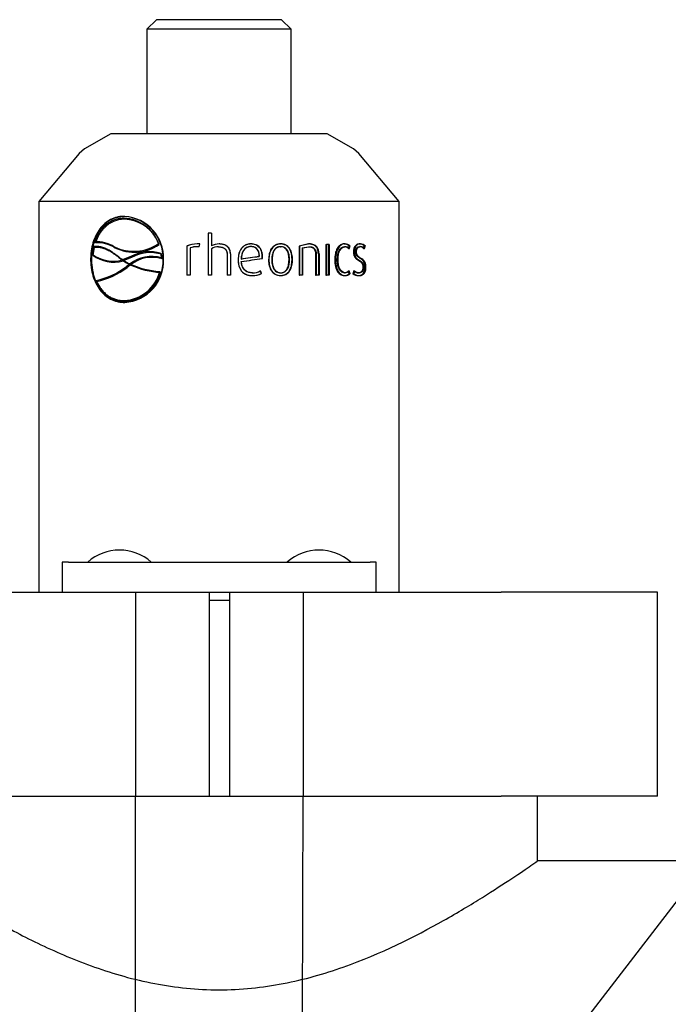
# Paper-space layout 'Sheet1' of a CAD drawing. Header units: millimetres. Extents: x -188 to 296, y -143 to 326.
# Tile 4 of 8: x -66 to 13, y 190 to 311. Entities that reach past the tile are written whole.
import ezdxf
from ezdxf import colors
from ezdxf.entities.mleader import LeaderData, LeaderLine
from ezdxf.lldxf.tags import DXFTag
from ezdxf.math import Vec2, Vec3

# ---------------------------------------------------------------- set-up
doc = ezdxf.new("R2010")
doc.units = ezdxf.units.MM
for name, color, linetype in [('Default', 7, 'Continuous'), ('DV11_Default', 7, 'Continuous'), ('FTP-20TS-30T', 7, 'Continuous'), ('SRD-HD-X3-20T', 7, 'Continuous'), ('TC_2INCH_SEAL_CL', 7, 'Continuous')]:
    doc.layers.add(name, color=color, linetype=linetype)
tags = doc.linetypes.add('HIDDEN2', pattern=[4.7625, 3.175, -1.5875]).pattern_tags.tags
tags[6:7] = [DXFTag(74, 4), DXFTag(75, 0), DXFTag(340, '0'), DXFTag(46, 0.0), DXFTag(50, 0.0), DXFTag(44, 0.0), DXFTag(45, 0.0)]
tags[4:5] = [DXFTag(74, 4), DXFTag(75, 0), DXFTag(340, '0'), DXFTag(46, 0.0), DXFTag(50, 0.0), DXFTag(44, 0.0), DXFTag(45, 0.0)]

# ---------------------------------------------------------------- blocks, each defined once
blk = doc.blocks.new('SE19')
at = {"layer": 'DV11_Default', "color": 7, "linetype": 'HIDDEN2'}
for p, q in [((83.134, 115.694), (83.135, 132.378)), ((95.644, 115.694), (95.685, 132.378))]:
    blk.add_line(p, q, dxfattribs=at)
at = {"layer": 'FTP-20TS-30T', "color": 7, "linetype": 'Continuous'}
for p, q in [((113.239, 127.523), (113.239, 132.378)), ((132.616, 127.523), (113.239, 127.523))]:
    blk.add_line(p, q, dxfattribs=at)
blk.add_open_spline([(65.539, 127.523), (65.539, 127.523), (65.702, 127.409), (66.344, 126.967), (66.819, 126.643), (68.053, 125.821), (68.805, 125.331), (70.525, 124.256), (71.507, 123.663), (73.645, 122.458), (74.802, 121.844), (77.309, 120.65), (78.661, 120.072), (81.493, 119.071), (83.002, 118.638), (86.143, 118.035), (87.745, 117.871), (91.022, 117.87), (92.636, 118.036), (95.766, 118.636), (97.284, 119.071), (101.531, 120.572), (104.065, 121.856), (107.269, 123.662), (108.253, 124.256), (109.967, 125.327), (110.707, 125.81), (111.936, 126.627), (112.425, 126.961), (113.071, 127.406), (113.239, 127.523), (113.239, 127.523)], degree=3, knots=[0.5003494, 0.5003494, 0.5003494, 0.5003494, 0.53125, 0.53125, 0.5625, 0.5625, 0.59375, 0.59375, 0.625, 0.625, 0.65625, 0.65625, 0.6875, 0.6875, 0.71875, 0.71875, 0.75, 0.75, 0.78125, 0.78125, 0.8125, 0.8125, 0.875, 0.875, 0.90625, 0.90625, 0.9375, 0.9375, 0.96875, 0.96875, 1, 1, 1, 1], dxfattribs=at)
at = {"layer": 'SRD-HD-X3-20T', "color": 7, "linetype": 'Continuous'}
for p, q in [((84.709, 190.574), (83.989, 189.854)), ((94.069, 190.574), (84.709, 190.574)), ((94.789, 189.854), (94.069, 190.574)), ((94.789, 189.854), (83.989, 189.854)), ((83.989, 189.854), (83.989, 182.024)), ((94.789, 182.024), (94.789, 189.854)), ((81.289, 182.024), (79.327, 180.891)), ((97.489, 182.024), (81.289, 182.024)), ((99.451, 180.891), (97.489, 182.024)), ((79.327, 180.891), (78.91, 180.539)), ((99.868, 180.539), (99.451, 180.891)), ((78.91, 180.539), (75.889, 176.939)), ((102.889, 176.939), (99.868, 180.539)), ((102.889, 176.939), (75.889, 176.939)), ((75.889, 176.939), (75.889, 147.678)), ((102.889, 147.678), (102.889, 176.939)), ((84.65, 174.23), (84.604, 174.305)), ((88.818, 174.586), (88.567, 174.586)), ((88.567, 174.586), (88.567, 171.437)), ((88.573, 174.586), (88.573, 171.437)), ((88.818, 174.586), (88.818, 173.617)), ((79.982, 173.568), (79.891, 172.997)), ((80.131, 173.846), (80.084, 173.922)), ((81.594, 173.484), (81.548, 173.557)), ((84.906, 173.718), (84.859, 173.793)), ((86.989, 173.613), (86.973, 173.613)), ((86.973, 173.613), (86.973, 171.437)), ((86.989, 173.613), (86.989, 171.437)), ((87.22, 173.469), (87.22, 171.437)), ((87.725, 173.558), (87.736, 173.558)), ((87.78, 173.557), (87.769, 173.557)), ((87.894, 173.545), (87.948, 173.758)), ((87.904, 173.545), (87.894, 173.545)), ((88.822, 173.617), (88.818, 173.617)), ((89.32, 173.763), (89.319, 173.763)), ((89.396, 173.766), (89.396, 173.766)), ((89.489, 173.546), (89.488, 173.546)), ((91.772, 173.77), (91.788, 173.77)), ((93.994, 173.77), (94.025, 173.77)), ((93.994, 173.562), (94.025, 173.562)), ((96.136, 173.77), (95.425, 173.613)), ((95.425, 173.613), (95.425, 171.437)), ((95.606, 173.469), (96.091, 173.562)), ((95.606, 173.469), (95.606, 171.437)), ((95.606, 173.469), (95.648, 173.469)), ((95.648, 173.469), (96.136, 173.562)), ((95.648, 173.469), (95.648, 171.437)), ((96.091, 173.77), (96.136, 173.77)), ((96.091, 173.562), (96.136, 173.562)), ((97.645, 173.727), (97.445, 173.727)), ((97.445, 173.727), (97.445, 171.436)), ((97.59, 173.727), (97.59, 171.436)), ((97.645, 173.727), (97.645, 171.436)), ((98.765, 173.77), (98.827, 173.77)), ((98.777, 173.558), (98.84, 173.558)), ((99.143, 173.613), (99.209, 173.613)), ((99.926, 173.566), (99.996, 173.566)), ((100.276, 173.613), (100.349, 173.613)), ((79.938, 172.921), (79.891, 172.997)), ((82.791, 172.821), (82.224, 172.596)), ((85.094, 172.988), (85.048, 173.063)), ((85.124, 172.639), (85.078, 172.714)), ((88.818, 173.405), (88.818, 171.437)), ((89.999, 173.001), (89.999, 171.437)), ((90.244, 173.014), (90.244, 171.437)), ((90.244, 173.014), (90.249, 173.014)), ((90.249, 173.014), (90.249, 171.437)), ((92.626, 172.686), (92.648, 172.687)), ((92.631, 172.822), (92.652, 172.822)), ((96.67, 173.001), (96.67, 171.437)), ((96.829, 173.014), (96.829, 171.437)), ((96.829, 173.014), (96.879, 173.014)), ((96.879, 173.014), (96.879, 171.437)), ((99.619, 173.179), (99.687, 173.179)), ((79.84, 172.61), (79.776, 172.61)), ((82.224, 172.596), (82.153, 172.6)), ((82.207, 172.505), (82.162, 172.578)), ((82.238, 172.5), (82.192, 172.574)), ((82.771, 172.194), (82.725, 172.267)), ((91.046, 172.64), (91.057, 172.639)), ((91.058, 172.449), (91.07, 172.448)), ((93.342, 172.584), (93.368, 172.584)), ((94.862, 172.584), (94.899, 172.584)), ((98.248, 172.584), (98.307, 172.584)), ((100.323, 172.023), (100.396, 172.023)), ((85.003, 171.639), (84.956, 171.714)), ((87.22, 171.437), (86.973, 171.437)), ((88.818, 171.437), (88.567, 171.437)), ((90.249, 171.437), (89.999, 171.437)), ((91.876, 171.603), (91.892, 171.603)), ((92.561, 171.552), (92.582, 171.551)), ((93.994, 171.607), (94.025, 171.607)), ((95.648, 171.437), (95.425, 171.437)), ((96.879, 171.437), (96.67, 171.437)), ((97.645, 171.436), (97.445, 171.436)), ((98.777, 171.611), (98.84, 171.611)), ((99.143, 171.552), (99.209, 171.551)), ((99.831, 171.603), (99.901, 171.603)), ((80.389, 170.646), (80.435, 170.571)), ((82.338, 169.447), (82.292, 169.52)), ((90.171, 147.053), (88.641, 147.053))]:
    blk.add_line(p, q, dxfattribs=at)
at = {"layer": 'SRD-HD-X3-20T', "color": 7, "linetype": 'HIDDEN2'}
for p, q in [((82.34, 175.835), (82.292, 175.835)), ((82.292, 175.7), (82.338, 175.626)), ((88.822, 174.586), (88.818, 174.586)), ((88.822, 174.586), (88.822, 173.617)), ((80.029, 173.493), (79.938, 172.921)), ((80.029, 173.493), (79.982, 173.568)), ((87.234, 173.469), (87.22, 173.469)), ((87.234, 173.469), (87.234, 171.437)), ((87.765, 173.77), (87.754, 173.77)), ((87.904, 173.545), (87.957, 173.758)), ((87.957, 173.758), (87.947, 173.758)), ((89.362, 173.553), (89.362, 173.553)), ((91.772, 173.57), (91.788, 173.57)), ((96.091, 173.77), (95.384, 173.613)), ((95.384, 173.613), (95.384, 171.437)), ((95.384, 173.613), (95.425, 173.613)), ((97.391, 173.727), (97.391, 171.436)), ((97.391, 173.727), (97.445, 173.727)), ((99.082, 173.426), (99.147, 173.426)), ((99.915, 173.77), (99.986, 173.77)), ((100.219, 173.426), (100.292, 173.426)), ((81.896, 172.747), (81.851, 172.821)), ((82.837, 172.747), (82.269, 172.522)), ((82.837, 172.747), (82.791, 172.821)), ((88.822, 173.405), (88.818, 173.405)), ((88.822, 173.405), (88.822, 171.437)), ((89.995, 173.001), (89.995, 171.437)), ((89.995, 173.001), (89.999, 173.001)), ((92.396, 172.839), (92.417, 172.84)), ((96.621, 173.001), (96.621, 171.437)), ((96.621, 173.001), (96.67, 173.001)), ((99.453, 173.179), (99.52, 173.179)), ((82.165, 172.58), (82.153, 172.6)), ((82.269, 172.522), (82.199, 172.526)), ((82.269, 172.522), (82.224, 172.596)), ((82.518, 172.01), (82.472, 172.084)), ((82.755, 172.183), (82.709, 172.257)), ((82.792, 172.183), (82.746, 172.257)), ((85.239, 172.61), (85.211, 172.61)), ((90.819, 172.584), (90.829, 172.584)), ((93.103, 172.584), (93.128, 172.584)), ((94.634, 172.584), (94.669, 172.584)), ((98.056, 172.584), (98.114, 172.584)), ((99.857, 172.516), (99.928, 172.516)), ((100.172, 172.027), (100.244, 172.027)), ((87.234, 171.437), (87.22, 171.437)), ((88.822, 171.437), (88.818, 171.437)), ((89.995, 171.437), (89.999, 171.437)), ((91.867, 171.394), (91.884, 171.394)), ((92.479, 171.747), (92.5, 171.747)), ((93.994, 171.394), (94.025, 171.394)), ((95.384, 171.437), (95.425, 171.437)), ((96.621, 171.437), (96.67, 171.437)), ((97.391, 171.436), (97.445, 171.436)), ((98.765, 171.394), (98.827, 171.394)), ((99.082, 171.743), (99.147, 171.743)), ((99.414, 171.552), (99.481, 171.551)), ((99.478, 171.747), (99.545, 171.747)), ((99.834, 171.394), (99.904, 171.394)), ((80.234, 170.958), (80.187, 171.034)), ((82.34, 169.385), (82.292, 169.385))]:
    blk.add_line(p, q, dxfattribs=at)
at = {"layer": 'SRD-HD-X3-20T', "color": 7, "linetype": 'Continuous'}
for centre, radius, start, end in [((82.065, 172.696), 3.147, 358.43417, 85.85893), ((82.145, 172.821), 2.883, 19.71445, 87.08167), ((82.183, 172.736), 2.894, 19.83479, 31.26519), ((80.222, 171.348), 2.577, 59.01495, 93.06028), ((80.29, 171.351), 2.5, 58.54034, 93.64002), ((83.003, 176.491), 3.275, 243.61977, 304.52313), ((83.05, 176.422), 3.28, 243.64527, 304.45873), ((87.734, 171.851), 1.92, 89.39544, 113.36223), ((87.737, 171.916), 1.854, 89.11931, 113.78707), ((87.705, 172.198), 1.36, 89.15792, 110.8884), ((87.729, 172.503), 1.055, 81.02199, 90.23036), ((87.74, 172.517), 1.041, 80.96233, 90.23184), ((89.418, 172.483), 1.283, 90.99743, 117.87955), ((89.373, 172.443), 1.11, 90.58918, 120.00697), ((89.417, 172.502), 1.264, 90.96315, 118.09945), ((98.758, 173.22), 0.55, 45.55792, 89.33179), ((98.82, 173.212), 0.558, 45.90549, 89.25511), ((98.827, 173.103), 0.455, 45.22932, 88.39763), ((99.912, 173.27), 0.5, 43.26109, 89.62066), ((99.981, 173.262), 0.508, 43.68043, 89.48151), ((99.978, 173.147), 0.419, 41.64284, 87.50078), ((81.447, 175.068), 2.59, 233.08923, 286.0213), ((81.492, 174.996), 2.593, 233.18574, 286.02416), ((84.639, 176.316), 4.47, 231.41939, 236.22309), ((84.318, 170.301), 2.531, 72.51831, 129.00288), ((84.359, 170.242), 2.517, 72.29713, 129.13918), ((84.204, 170.29), 2.898, 73.08228, 119.17914), ((81.886, 172.614), 3.193, 1.81035, 8.09829), ((81.934, 172.538), 3.192, 1.81192, 8.10325), ((91.088, 172.801), 1.543, 355.74131, 0.80024), ((91.12, 172.801), 1.533, 355.71278, 0.80558), ((100.217, 173.151), 0.697, 177.62163, 245.48279), ((99.701, 172.077), 0.697, 355.62204, 64.94592), ((79.151, 176.298), 5.365, 281.12737, 308.24158), ((84.823, 176.529), 4.75, 236.3761, 243.78996), ((84.871, 176.46), 4.755, 236.38118, 242.61381), ((82.073, 172.517), 3.139, 274.00147, 1.69769), ((85.91, 167.609), 5.643, 124.55859, 127.53662), ((85.204, 177.497), 5.788, 244.87098, 267.54648), ((82.136, 172.425), 2.908, 273.07574, 345.86378), ((82.171, 172.366), 2.924, 273.27792, 345.60499), ((91.915, 172.79), 1.396, 268.03301, 297.529), ((91.926, 172.835), 1.442, 268.3306, 297.06654), ((91.902, 172.911), 1.309, 269.59179, 297.17562), ((98.761, 171.938), 0.543, 270.39336, 314.71704), ((98.823, 171.945), 0.551, 270.43446, 314.40506), ((98.827, 172.065), 0.454, 271.55646, 314.82283), ((99.847, 172.145), 0.543, 227.18454, 268.33121), ((99.922, 172.09), 0.696, 230.69406, 268.48223), ((99.941, 172.21), 0.609, 229.53292, 266.25074), ((82.384, 171.731), 2.284, 210.90084, 268.85726)]:
    blk.add_arc(centre, radius, start, end, dxfattribs=at)
at = {"layer": 'SRD-HD-X3-20T', "color": 7, "linetype": 'HIDDEN2'}
for centre, radius, start, end in [((82.183, 172.736), 2.894, 31.26519, 86.94044), ((82.106, 172.71), 3.134, 358.17687, 85.73501), ((87.704, 172.282), 1.276, 88.57823, 111.60005), ((89.36, 172.503), 1.05, 89.92247, 120.86927), ((98.77, 173.121), 0.437, 44.27881, 89.07008), ((99.919, 173.175), 0.391, 39.88796, 88.9578), ((84.684, 176.243), 4.471, 231.42664, 236.2283), ((84.243, 170.267), 2.852, 72.62996, 119.54741), ((79.188, 176.234), 5.378, 281.21074, 308.25327), ((82.113, 172.504), 3.128, 274.15023, 1.93015), ((85.948, 167.546), 5.63, 124.55338, 127.53849), ((84.871, 176.46), 4.755, 242.61381, 243.78724), ((85.289, 177.568), 5.936, 245.12075, 267.236), ((91.907, 172.804), 1.202, 268.52901, 298.41152), ((98.77, 172.046), 0.435, 270.86523, 315.79215), ((99.838, 172.044), 0.65, 229.28418, 269.64093), ((82.384, 171.731), 2.284, 199.76209, 210.90084)]:
    blk.add_arc(centre, radius, start, end, dxfattribs=at)
blk.add_ellipse((89.389, 172.739), major_axis=(13.41, 1.918), ratio=0.024772, start_param=-1.450457, end_param=-1.348131, dxfattribs=at)
at = {"layer": 'SRD-HD-X3-20T', "color": 7, "linetype": 'Continuous'}
for centre, major_axis, ratio, start_param, end_param in [((89.389, 172.739), (13.5, 1.931), 0.024772, -1.45045, -1.348138), ((89.389, 172.567), (13.41, 1.961), 0.026671, -1.449877, -1.330851), ((89.389, 172.567), (13.5, 1.974), 0.026671, -1.449868, -1.330859)]:
    blk.add_ellipse(centre, major_axis=major_axis, ratio=ratio, start_param=start_param, end_param=end_param, dxfattribs=at)
for points, knots in [([(82.292, 175.835), (82.173, 175.831), (82.084, 175.826), (82.011, 175.818), (81.983, 175.815), (81.94, 175.809), (81.919, 175.805), (81.854, 175.794), (81.81, 175.784), (81.586, 175.73), (81.428, 175.67), (80.965, 175.429), (80.688, 175.189), (80.238, 174.589), (80.066, 174.234), (79.892, 173.648), (79.85, 173.449), (79.805, 173.134), (79.794, 173.026), (79.786, 172.901), (79.785, 172.889), (79.783, 172.845), (79.782, 172.821), (79.779, 172.742), (79.778, 172.68), (79.776, 172.61)], [0, 0, 0, 0, 0.0625, 0.0625, 0.078125, 0.078125, 0.09375, 0.09375, 0.125, 0.125, 0.25, 0.25, 0.5, 0.5, 0.75, 0.75, 0.875, 0.875, 0.9375, 0.9375, 0.953125, 0.953125, 0.96875, 0.96875, 1, 1, 1, 1]), ([(82.34, 175.835), (82.285, 175.832), (82.177, 175.827), (82.019, 175.807), (81.866, 175.78), (81.718, 175.743), (81.576, 175.697), (81.439, 175.642), (81.307, 175.579), (81.179, 175.506), (81.057, 175.425), (80.94, 175.335), (80.827, 175.236), (80.72, 175.127), (80.616, 175.01), (80.486, 174.844), (80.339, 174.622), (80.189, 174.333), (80.066, 174.025), (79.97, 173.698), (79.901, 173.352), (79.855, 172.988), (79.845, 172.737), (79.84, 172.61)], [0, 0, 0, 0, 0.038343, 0.075877, 0.112693, 0.148887, 0.184561, 0.21982, 0.254775, 0.289537, 0.324222, 0.358944, 0.393819, 0.42896, 0.464477, 0.500478, 0.571558, 0.641277, 0.710507, 0.780142, 0.85106, 0.924092, 1, 1, 1, 1]), ([(82.292, 175.7), (82.241, 175.698), (82.138, 175.694), (81.988, 175.677), (81.842, 175.651), (81.7, 175.617), (81.563, 175.573), (81.43, 175.52), (81.302, 175.458), (81.177, 175.387), (81.057, 175.307), (80.903, 175.189), (80.723, 175.022), (80.529, 174.791), (80.358, 174.53), (80.207, 174.24), (80.126, 174.029), (80.084, 173.922)], [0, 0, 0, 0, 0.052336, 0.103759, 0.154408, 0.20443, 0.253975, 0.3032, 0.352263, 0.401326, 0.450548, 0.50009, 0.598168, 0.695974, 0.794753, 0.895717, 1, 1, 1, 1]), ([(81.851, 172.821), (81.79, 172.868), (81.672, 172.959), (81.496, 173.083), (81.324, 173.193), (81.157, 173.29), (80.994, 173.373), (80.837, 173.443), (80.683, 173.498), (80.534, 173.54), (80.39, 173.569), (80.249, 173.583), (80.113, 173.584), (80.025, 173.574), (79.982, 173.568)], [0, 0, 0, 0, 0.100747, 0.197612, 0.290757, 0.380365, 0.466639, 0.549811, 0.630135, 0.707897, 0.783409, 0.857013, 0.929079, 1, 1, 1, 1]), ([(87.948, 173.758), (87.945, 173.762), (87.94, 173.763), (87.925, 173.765), (87.919, 173.765), (87.89, 173.767), (87.878, 173.768), (87.818, 173.77), (87.803, 173.77), (87.754, 173.77), (87.754, 173.77), (87.754, 173.77), (87.754, 173.77)], [0, 0, 0, 0, 0.058307, 0.058307, 0.192833, 0.192833, 0.461886, 0.461886, 0.999991, 0.999991, 0.999991, 1, 1, 1, 1]), ([(89.362, 173.553), (89.401, 173.552), (89.443, 173.55), (89.485, 173.545), (89.488, 173.545)], [0, 0, 0, 0, 0.1239994, 0.1322845, 0.1322845, 0.1322845, 0.1322845]), ([(89.362, 173.553), (89.451, 173.552), (89.526, 173.545), (89.676, 173.507), (89.758, 173.471), (89.878, 173.376), (89.927, 173.313), (89.988, 173.161), (89.997, 173.09), (89.999, 173.001)], [0, 0, 0, 0, 0.25, 0.25, 0.5, 0.5, 0.75, 0.75, 1, 1, 1, 1]), ([(90.244, 173.014), (90.242, 173.05), (90.239, 173.121), (90.221, 173.222), (90.195, 173.315), (90.158, 173.399), (90.112, 173.475), (90.056, 173.542), (89.99, 173.6), (89.914, 173.65), (89.829, 173.691), (89.734, 173.723), (89.63, 173.746), (89.516, 173.761), (89.437, 173.764), (89.396, 173.766)], [0, 0, 0, 0, 0.084986, 0.164254, 0.238716, 0.309466, 0.377782, 0.445076, 0.512827, 0.582484, 0.655381, 0.732688, 0.815384, 0.904272, 1, 1, 1, 1]), ([(90.249, 173.014), (90.248, 173.077), (90.246, 173.12), (90.227, 173.228), (90.212, 173.282), (90.154, 173.425), (90.088, 173.518), (89.918, 173.654), (89.828, 173.697), (89.659, 173.742), (89.613, 173.75), (89.529, 173.76), (89.513, 173.761), (89.459, 173.764), (89.429, 173.765), (89.396, 173.766)], [0, 0, 0, 0, 0.125, 0.125, 0.25, 0.25, 0.5, 0.5, 0.75, 0.75, 0.875, 0.875, 0.9375, 0.9375, 1, 1, 1, 1]), ([(91.788, 173.77), (91.704, 173.768), (91.649, 173.764), (91.506, 173.732), (91.439, 173.709), (91.252, 173.616), (91.143, 173.523), (91.012, 173.34), (90.982, 173.285), (90.923, 173.155), (90.899, 173.085), (90.861, 172.936), (90.85, 172.874), (90.832, 172.725), (90.831, 172.671), (90.829, 172.584)], [0, 0, 0, 0, 0.125, 0.125, 0.25, 0.25, 0.5, 0.5, 0.625, 0.625, 0.75, 0.75, 0.875, 0.875, 1, 1, 1, 1]), ([(91.772, 173.57), (91.547, 173.564), (91.348, 173.468), (91.186, 173.224), (91.164, 173.183), (91.121, 173.082), (91.103, 173.027), (91.073, 172.911), (91.065, 172.863), (91.054, 172.777), (91.053, 172.761), (91.049, 172.705), (91.047, 172.674), (91.046, 172.64)], [0, 0, 0, 0, 0.5, 0.5, 0.625, 0.625, 0.75, 0.75, 0.875, 0.875, 0.9375, 0.9375, 1, 1, 1, 1]), ([(91.788, 173.57), (91.759, 173.569), (91.703, 173.566), (91.621, 173.549), (91.544, 173.525), (91.471, 173.492), (91.403, 173.45), (91.34, 173.399), (91.281, 173.339), (91.185, 173.219), (91.084, 172.983), (91.067, 172.763), (91.057, 172.64)], [0, 0, 0, 0, 0.065797, 0.128991, 0.190378, 0.250824, 0.311239, 0.372531, 0.435571, 0.501162, 0.722272, 1, 1, 1, 1]), ([(92.631, 172.822), (92.629, 172.863), (92.626, 172.942), (92.611, 173.056), (92.589, 173.162), (92.558, 173.26), (92.519, 173.349), (92.472, 173.43), (92.4, 173.523), (92.293, 173.621), (92.14, 173.705), (91.964, 173.758), (91.838, 173.766), (91.772, 173.77)], [0, 0, 0, 0, 0.083902, 0.162575, 0.23654, 0.306422, 0.372963, 0.437023, 0.49956, 0.617513, 0.736466, 0.862295, 1, 1, 1, 1]), ([(92.652, 172.822), (92.651, 172.894), (92.649, 172.944), (92.633, 173.066), (92.62, 173.128), (92.587, 173.24), (92.562, 173.304), (92.505, 173.411), (92.472, 173.459), (92.357, 173.591), (92.257, 173.663), (92.083, 173.731), (92.029, 173.745), (91.906, 173.766), (91.86, 173.769), (91.788, 173.77)], [0, 0, 0, 0, 0.125, 0.125, 0.25, 0.25, 0.375, 0.375, 0.5, 0.5, 0.75, 0.75, 0.875, 0.875, 1, 1, 1, 1]), ([(92.417, 172.839), (92.415, 172.881), (92.411, 172.961), (92.393, 173.074), (92.366, 173.177), (92.328, 173.268), (92.281, 173.347), (92.223, 173.414), (92.155, 173.47), (92.077, 173.514), (91.99, 173.545), (91.892, 173.565), (91.824, 173.569), (91.788, 173.57)], [0, 0, 0, 0, 0.113345, 0.217222, 0.312727, 0.401265, 0.484596, 0.564823, 0.644296, 0.72543, 0.810498, 0.90148, 1, 1, 1, 1]), ([(94.025, 173.77), (93.945, 173.768), (93.893, 173.764), (93.758, 173.733), (93.694, 173.709), (93.517, 173.616), (93.415, 173.521), (93.294, 173.336), (93.267, 173.282), (93.213, 173.152), (93.191, 173.082), (93.156, 172.933), (93.147, 172.871), (93.131, 172.724), (93.129, 172.67), (93.128, 172.584)], [0, 0, 0, 0, 0.125, 0.125, 0.25, 0.25, 0.5, 0.5, 0.625, 0.625, 0.75, 0.75, 0.875, 0.875, 1, 1, 1, 1]), ([(93.994, 173.562), (93.931, 173.56), (93.89, 173.556), (93.785, 173.528), (93.735, 173.507), (93.648, 173.452), (93.608, 173.418), (93.536, 173.337), (93.499, 173.282), (93.452, 173.192), (93.431, 173.143), (93.396, 173.037), (93.38, 172.972), (93.365, 172.893), (93.361, 172.866), (93.354, 172.811), (93.35, 172.774), (93.345, 172.711), (93.343, 172.655), (93.342, 172.584)], [0, 0, 0, 0, 0.125, 0.125, 0.25, 0.25, 0.375, 0.375, 0.5, 0.5, 0.625, 0.625, 0.75, 0.75, 0.8125, 0.8125, 0.875, 0.875, 1, 1, 1, 1]), ([(94.025, 173.562), (93.995, 173.56), (93.938, 173.556), (93.856, 173.539), (93.779, 173.512), (93.709, 173.475), (93.645, 173.429), (93.588, 173.373), (93.538, 173.307), (93.494, 173.232), (93.456, 173.147), (93.425, 173.053), (93.401, 172.949), (93.383, 172.836), (93.372, 172.713), (93.369, 172.628), (93.368, 172.584)], [0, 0, 0, 0, 0.069605, 0.135202, 0.197747, 0.258339, 0.318186, 0.378539, 0.44062, 0.505552, 0.57432, 0.647755, 0.726538, 0.811224, 0.902258, 1, 1, 1, 1]), ([(94.862, 172.584), (94.861, 172.632), (94.858, 172.724), (94.845, 172.857), (94.825, 172.982), (94.797, 173.098), (94.762, 173.206), (94.72, 173.305), (94.653, 173.426), (94.548, 173.559), (94.389, 173.678), (94.201, 173.753), (94.065, 173.764), (93.994, 173.77)], [0, 0, 0, 0, 0.083636, 0.162513, 0.236976, 0.307434, 0.374368, 0.43834, 0.499995, 0.623983, 0.743541, 0.866475, 1, 1, 1, 1]), ([(94.899, 172.584), (94.898, 172.669), (94.896, 172.726), (94.881, 172.869), (94.87, 172.941), (94.84, 173.074), (94.817, 173.152), (94.766, 173.282), (94.736, 173.342), (94.667, 173.453), (94.619, 173.514), (94.522, 173.607), (94.469, 173.647), (94.352, 173.71), (94.29, 173.733), (94.156, 173.764), (94.105, 173.768), (94.025, 173.77)], [0, 0, 0, 0, 0.125, 0.125, 0.25, 0.25, 0.375, 0.375, 0.5, 0.5, 0.625, 0.625, 0.75, 0.75, 0.875, 0.875, 1, 1, 1, 1]), ([(94.669, 172.584), (94.667, 172.637), (94.664, 172.739), (94.647, 172.885), (94.621, 173.018), (94.585, 173.137), (94.538, 173.243), (94.481, 173.335), (94.392, 173.44), (94.24, 173.539), (94.099, 173.554), (94.025, 173.562)], [0, 0, 0, 0, 0.118352, 0.227311, 0.327653, 0.420369, 0.506716, 0.588244, 0.66679, 0.824243, 1, 1, 1, 1]), ([(96.829, 173.014), (96.828, 173.05), (96.825, 173.121), (96.811, 173.223), (96.788, 173.316), (96.757, 173.401), (96.717, 173.478), (96.669, 173.545), (96.612, 173.604), (96.546, 173.654), (96.472, 173.695), (96.389, 173.727), (96.298, 173.75), (96.198, 173.766), (96.127, 173.769), (96.091, 173.77)], [0, 0, 0, 0, 0.084094, 0.162558, 0.236328, 0.30653, 0.374464, 0.441567, 0.509325, 0.579183, 0.652463, 0.730312, 0.813689, 0.903375, 1, 1, 1, 1]), ([(96.879, 173.014), (96.878, 173.079), (96.876, 173.122), (96.86, 173.233), (96.847, 173.286), (96.797, 173.432), (96.74, 173.526), (96.592, 173.662), (96.515, 173.703), (96.366, 173.748), (96.327, 173.755), (96.253, 173.765), (96.24, 173.766), (96.192, 173.769), (96.166, 173.77), (96.136, 173.77)], [0, 0, 0, 0, 0.125, 0.125, 0.25, 0.25, 0.499999, 0.499999, 0.749999, 0.749999, 0.874999, 0.874999, 0.937499, 0.937499, 1, 1, 1, 1]), ([(96.136, 173.562), (96.179, 173.561), (96.213, 173.559), (96.251, 173.554), (96.274, 173.55), (96.307, 173.543), (96.324, 173.538), (96.371, 173.523), (96.408, 173.508), (96.468, 173.472), (96.495, 173.451), (96.569, 173.379), (96.611, 173.312), (96.661, 173.157), (96.668, 173.085), (96.67, 173.001)], [0, 0, 0, 0, 0.125, 0.125, 0.1875, 0.1875, 0.25, 0.25, 0.375, 0.375, 0.5, 0.5, 0.75, 0.75, 1, 1, 1, 1]), ([(98.827, 173.77), (98.768, 173.768), (98.725, 173.762), (98.623, 173.73), (98.574, 173.707), (98.479, 173.642), (98.435, 173.603), (98.354, 173.512), (98.315, 173.454), (98.255, 173.344), (98.229, 173.284), (98.184, 173.154), (98.165, 173.077), (98.139, 172.943), (98.128, 172.867), (98.121, 172.782), (98.12, 172.764), (98.118, 172.729), (98.117, 172.704), (98.116, 172.668), (98.115, 172.632), (98.114, 172.584)], [0, 0, 0, 0, 0.125, 0.125, 0.25, 0.25, 0.375, 0.375, 0.5, 0.5, 0.625, 0.625, 0.75, 0.75, 0.875, 0.875, 0.90625, 0.90625, 0.9375, 0.9375, 1, 1, 1, 1]), ([(98.248, 172.584), (98.249, 172.637), (98.252, 172.738), (98.265, 172.881), (98.286, 173.008), (98.322, 173.149), (98.388, 173.299), (98.487, 173.422), (98.587, 173.501), (98.681, 173.547), (98.745, 173.554), (98.777, 173.558)], [0, 0, 0, 0, 0.117584, 0.223584, 0.318753, 0.404132, 0.552074, 0.699436, 0.802025, 0.9009, 1, 1, 1, 1]), ([(98.307, 172.584), (98.308, 172.658), (98.31, 172.715), (98.314, 172.775), (98.317, 172.812), (98.324, 172.869), (98.328, 172.896), (98.341, 172.978), (98.354, 173.041), (98.385, 173.146), (98.403, 173.195), (98.445, 173.285), (98.475, 173.336), (98.535, 173.414), (98.567, 173.447), (98.639, 173.502), (98.678, 173.523), (98.759, 173.551), (98.792, 173.556), (98.84, 173.558)], [0, 0, 0, 0, 0.125, 0.125, 0.1875, 0.1875, 0.25, 0.25, 0.375, 0.375, 0.499999, 0.499999, 0.624999, 0.624999, 0.749999, 0.749999, 0.874999, 0.874999, 1, 1, 1, 1]), ([(99.986, 173.77), (99.952, 173.769), (99.924, 173.767), (99.894, 173.761), (99.876, 173.757), (99.849, 173.749), (99.836, 173.744), (99.771, 173.718), (99.714, 173.679), (99.626, 173.581), (99.585, 173.511), (99.546, 173.394), (99.536, 173.353), (99.523, 173.267), (99.521, 173.234), (99.52, 173.179)], [0, 0, 0, 0, 0.125, 0.125, 0.1875, 0.1875, 0.25, 0.25, 0.5, 0.5, 0.75, 0.75, 0.875, 0.875, 1, 1, 1, 1]), ([(99.619, 173.179), (99.619, 173.199), (99.621, 173.237), (99.632, 173.293), (99.649, 173.355), (99.677, 173.419), (99.729, 173.494), (99.815, 173.554), (99.886, 173.562), (99.926, 173.566)], [0, 0, 0, 0, 0.082999, 0.16622, 0.251688, 0.377029, 0.500087, 0.726437, 1, 1, 1, 1]), ([(99.687, 173.179), (99.689, 173.295), (99.73, 173.412), (99.817, 173.507), (99.855, 173.532), (99.923, 173.56), (99.956, 173.565), (99.996, 173.566)], [0, 0, 0, 0, 0.5, 0.5, 0.75, 0.75, 1, 1, 1, 1]), ([(99.926, 172.708), (99.882, 172.736), (99.812, 172.78), (99.724, 172.852), (99.676, 172.929), (99.644, 173.005), (99.623, 173.09), (99.62, 173.149), (99.619, 173.179)], [0, 0, 0, 0, 0.314108, 0.501074, 0.631482, 0.754123, 0.874905, 1, 1, 1, 1]), ([(99.996, 172.708), (99.949, 172.737), (99.914, 172.759), (99.884, 172.78), (99.87, 172.791), (99.851, 172.806), (99.842, 172.813), (99.817, 172.835), (99.802, 172.85), (99.776, 172.88), (99.756, 172.906), (99.731, 172.952), (99.72, 172.976), (99.695, 173.053), (99.688, 173.119), (99.687, 173.179)], [0, 0, 0, 0, 0.25, 0.25, 0.3125, 0.3125, 0.375, 0.375, 0.5, 0.5, 0.625, 0.625, 0.75, 0.75, 1, 1, 1, 1]), ([(100.323, 172.023), (100.322, 172.049), (100.32, 172.099), (100.312, 172.172), (100.3, 172.241), (100.282, 172.307), (100.26, 172.368), (100.233, 172.426), (100.186, 172.508), (100.083, 172.605), (99.986, 172.669), (99.926, 172.708)], [0, 0, 0, 0, 0.074662, 0.146643, 0.216884, 0.286398, 0.356227, 0.427403, 0.500897, 0.692843, 1, 1, 1, 1]), ([(79.776, 172.61), (79.779, 172.469), (79.783, 172.364), (79.788, 172.276), (79.791, 172.243), (79.795, 172.192), (79.797, 172.166), (79.805, 172.088), (79.812, 172.035), (79.85, 171.764), (79.893, 171.569), (80.065, 170.99), (80.239, 170.63), (80.688, 170.031), (80.961, 169.793), (81.43, 169.549), (81.592, 169.489), (81.852, 169.426), (81.941, 169.41), (82.046, 169.398), (82.057, 169.398), (82.093, 169.395), (82.114, 169.393), (82.18, 169.389), (82.232, 169.387), (82.292, 169.385)], [0, 0, 0, 0, 0.0625, 0.0625, 0.078125, 0.078125, 0.09375, 0.09375, 0.125, 0.125, 0.25, 0.25, 0.5, 0.5, 0.75, 0.75, 0.875, 0.875, 0.9375, 0.9375, 0.953125, 0.953125, 0.96875, 0.96875, 1, 1, 1, 1]), ([(79.84, 172.61), (79.842, 172.545), (79.846, 172.417), (79.86, 172.228), (79.879, 172.044), (79.904, 171.865), (79.936, 171.69), (79.975, 171.52), (80.019, 171.355), (80.071, 171.194), (80.128, 171.038), (80.193, 170.887), (80.264, 170.741), (80.343, 170.6), (80.428, 170.463), (80.551, 170.289), (80.718, 170.088), (80.939, 169.88), (81.179, 169.708), (81.439, 169.572), (81.72, 169.472), (82.021, 169.406), (82.232, 169.392), (82.34, 169.385)], [0, 0, 0, 0, 0.03843, 0.076049, 0.112946, 0.149214, 0.184951, 0.22026, 0.255248, 0.290024, 0.324699, 0.359386, 0.394197, 0.429243, 0.464633, 0.500472, 0.571844, 0.641723, 0.710999, 0.780588, 0.851391, 0.924266, 1, 1, 1, 1]), ([(90.829, 172.584), (90.83, 172.534), (90.831, 172.496), (90.833, 172.458), (90.834, 172.433), (90.837, 172.395), (90.839, 172.377), (90.85, 172.283), (90.865, 172.205), (90.903, 172.066), (90.933, 171.983), (90.999, 171.849), (91.039, 171.788), (91.175, 171.622), (91.301, 171.529), (91.518, 171.443), (91.585, 171.425), (91.7, 171.406), (91.736, 171.401), (91.809, 171.396), (91.826, 171.396), (91.884, 171.394)], [0, 0, 0, 0, 0.0625, 0.0625, 0.09375, 0.09375, 0.125, 0.125, 0.25, 0.25, 0.375, 0.375, 0.5, 0.5, 0.749999, 0.749999, 0.874999, 0.874999, 0.937499, 0.937499, 1, 1, 1, 1]), ([(91.876, 171.603), (91.839, 171.604), (91.767, 171.607), (91.663, 171.625), (91.567, 171.651), (91.479, 171.687), (91.399, 171.733), (91.327, 171.789), (91.263, 171.855), (91.208, 171.93), (91.161, 172.015), (91.123, 172.11), (91.092, 172.214), (91.07, 172.328), (91.062, 172.407), (91.058, 172.448)], [0, 0, 0, 0, 0.085383, 0.165397, 0.240873, 0.312798, 0.382313, 0.45068, 0.519223, 0.589256, 0.662012, 0.738594, 0.819949, 0.906868, 1, 1, 1, 1]), ([(91.892, 171.603), (91.673, 171.607), (91.446, 171.673), (91.221, 171.916), (91.168, 172.009), (91.112, 172.174), (91.099, 172.226), (91.079, 172.338), (91.076, 172.37), (91.07, 172.448)], [0, 0, 0, 0, 0.5, 0.5, 0.75, 0.75, 0.875, 0.875, 1, 1, 1, 1]), ([(93.128, 172.584), (93.129, 172.5), (93.131, 172.443), (93.146, 172.299), (93.158, 172.227), (93.189, 172.094), (93.213, 172.016), (93.267, 171.885), (93.298, 171.825), (93.37, 171.714), (93.42, 171.653), (93.52, 171.559), (93.575, 171.519), (93.694, 171.455), (93.757, 171.432), (93.893, 171.4), (93.945, 171.397), (94.025, 171.394)], [0, 0, 0, 0, 0.125, 0.125, 0.25, 0.25, 0.375, 0.375, 0.5, 0.5, 0.625, 0.625, 0.75, 0.75, 0.875, 0.875, 1, 1, 1, 1]), ([(93.342, 172.584), (93.343, 172.514), (93.345, 172.458), (93.35, 172.395), (93.354, 172.358), (93.361, 172.303), (93.365, 172.275), (93.38, 172.196), (93.396, 172.132), (93.431, 172.026), (93.452, 171.977), (93.499, 171.887), (93.536, 171.832), (93.608, 171.751), (93.648, 171.717), (93.735, 171.662), (93.785, 171.64), (93.89, 171.612), (93.931, 171.609), (93.994, 171.607)], [0, 0, 0, 0, 0.125, 0.125, 0.1875, 0.1875, 0.25, 0.25, 0.375, 0.375, 0.5, 0.5, 0.625, 0.625, 0.75, 0.75, 0.875, 0.875, 1, 1, 1, 1]), ([(93.368, 172.584), (93.37, 172.531), (93.373, 172.429), (93.39, 172.284), (93.418, 172.151), (93.456, 172.032), (93.504, 171.926), (93.562, 171.834), (93.654, 171.729), (93.809, 171.629), (93.95, 171.614), (94.025, 171.607)], [0, 0, 0, 0, 0.118341, 0.227294, 0.327634, 0.420352, 0.506704, 0.58824, 0.666793, 0.824266, 1, 1, 1, 1]), ([(93.994, 171.394), (94.026, 171.396), (94.089, 171.4), (94.181, 171.416), (94.267, 171.44), (94.348, 171.474), (94.423, 171.516), (94.493, 171.567), (94.557, 171.626), (94.616, 171.695), (94.722, 171.848), (94.837, 172.146), (94.853, 172.43), (94.862, 172.584)], [0, 0, 0, 0, 0.060927, 0.119121, 0.175111, 0.22949, 0.282906, 0.336041, 0.38959, 0.444231, 0.5006, 0.727369, 1, 1, 1, 1]), ([(94.025, 171.607), (94.054, 171.609), (94.111, 171.612), (94.193, 171.63), (94.269, 171.656), (94.337, 171.693), (94.4, 171.74), (94.456, 171.796), (94.505, 171.862), (94.548, 171.937), (94.584, 172.022), (94.614, 172.116), (94.637, 172.22), (94.654, 172.333), (94.666, 172.455), (94.668, 172.54), (94.669, 172.584)], [0, 0, 0, 0, 0.069595, 0.135184, 0.197722, 0.258308, 0.318151, 0.378501, 0.440582, 0.505516, 0.574287, 0.647726, 0.726515, 0.811208, 0.90225, 1, 1, 1, 1]), ([(94.025, 171.394), (94.104, 171.397), (94.157, 171.4), (94.29, 171.432), (94.353, 171.456), (94.526, 171.55), (94.624, 171.645), (94.741, 171.832), (94.766, 171.885), (94.817, 172.015), (94.838, 172.086), (94.872, 172.236), (94.881, 172.297), (94.896, 172.445), (94.897, 172.498), (94.899, 172.584)], [0, 0, 0, 0, 0.125, 0.125, 0.25, 0.25, 0.5, 0.5, 0.625, 0.625, 0.75, 0.75, 0.875, 0.875, 1, 1, 1, 1]), ([(98.114, 172.584), (98.115, 172.537), (98.116, 172.501), (98.117, 172.465), (98.118, 172.44), (98.12, 172.404), (98.121, 172.387), (98.129, 172.301), (98.139, 172.226), (98.165, 172.09), (98.184, 172.014), (98.229, 171.884), (98.255, 171.824), (98.315, 171.713), (98.354, 171.655), (98.435, 171.563), (98.479, 171.523), (98.574, 171.459), (98.622, 171.435), (98.725, 171.402), (98.768, 171.396), (98.827, 171.394)], [0, 0, 0, 0, 0.0625, 0.0625, 0.09375, 0.09375, 0.125, 0.125, 0.25, 0.25, 0.374999, 0.374999, 0.499999, 0.499999, 0.624999, 0.624999, 0.749999, 0.749999, 0.874999, 0.874999, 1, 1, 1, 1]), ([(98.777, 171.611), (98.756, 171.613), (98.714, 171.616), (98.654, 171.633), (98.597, 171.659), (98.543, 171.695), (98.493, 171.74), (98.445, 171.795), (98.402, 171.859), (98.355, 171.945), (98.31, 172.06), (98.276, 172.213), (98.253, 172.39), (98.25, 172.517), (98.248, 172.584)], [0, 0, 0, 0, 0.064868, 0.127177, 0.187828, 0.247801, 0.308106, 0.369737, 0.433628, 0.500616, 0.603774, 0.719659, 0.851089, 1, 1, 1, 1]), ([(98.84, 171.611), (98.671, 171.617), (98.52, 171.727), (98.401, 171.981), (98.386, 172.023), (98.355, 172.129), (98.342, 172.185), (98.322, 172.306), (98.317, 172.356), (98.311, 172.443), (98.31, 172.458), (98.308, 172.515), (98.308, 172.547), (98.307, 172.584)], [0, 0, 0, 0, 0.5, 0.5, 0.625, 0.625, 0.75, 0.75, 0.875, 0.875, 0.9375, 0.9375, 1, 1, 1, 1]), ([(99.834, 171.394), (99.861, 171.396), (99.914, 171.399), (99.988, 171.415), (100.053, 171.441), (100.127, 171.487), (100.203, 171.564), (100.272, 171.69), (100.314, 171.848), (100.32, 171.963), (100.323, 172.023)], [0, 0, 0, 0, 0.115071, 0.219767, 0.314982, 0.401903, 0.557598, 0.70059, 0.843774, 1, 1, 1, 1]), ([(100.244, 172.027), (100.241, 171.89), (100.205, 171.773), (100.098, 171.66), (100.065, 171.64), (99.98, 171.608), (99.951, 171.604), (99.901, 171.603)], [0, 0, 0, 0, 0.499999, 0.499999, 0.749999, 0.749999, 1, 1, 1, 1]), ([(99.904, 171.394), (99.942, 171.395), (99.972, 171.398), (100.005, 171.403), (100.024, 171.407), (100.053, 171.415), (100.068, 171.42), (100.109, 171.436), (100.141, 171.452), (100.195, 171.489), (100.219, 171.51), (100.264, 171.56), (100.29, 171.595), (100.328, 171.664), (100.344, 171.703), (100.37, 171.786), (100.38, 171.832), (100.393, 171.928), (100.395, 171.966), (100.396, 172.023)], [0, 0, 0, 0, 0.125, 0.125, 0.1875, 0.1875, 0.25, 0.25, 0.375, 0.375, 0.5, 0.5, 0.625, 0.625, 0.75, 0.75, 0.875, 0.875, 1, 1, 1, 1]), ([(99.928, 172.516), (99.977, 172.487), (100.013, 172.463), (100.044, 172.441), (100.059, 172.43), (100.078, 172.415), (100.087, 172.407), (100.112, 172.384), (100.127, 172.368), (100.154, 172.337), (100.173, 172.31), (100.199, 172.263), (100.21, 172.239), (100.235, 172.161), (100.243, 172.09), (100.244, 172.027)], [0, 0, 0, 0, 0.25, 0.25, 0.3125, 0.3125, 0.375, 0.375, 0.5, 0.5, 0.625, 0.625, 0.75, 0.75, 1, 1, 1, 1]), ([(80.187, 171.034), (80.213, 170.977), (80.266, 170.865), (80.353, 170.707), (80.444, 170.558), (80.54, 170.419), (80.641, 170.29), (80.748, 170.171), (80.86, 170.062), (80.977, 169.962), (81.1, 169.873), (81.229, 169.794), (81.363, 169.725), (81.503, 169.665), (81.649, 169.616), (81.801, 169.577), (81.959, 169.548), (82.123, 169.528), (82.235, 169.523), (82.292, 169.52)], [0, 0, 0, 0, 0.063104, 0.124665, 0.184856, 0.243862, 0.301879, 0.359114, 0.415782, 0.472105, 0.528308, 0.584619, 0.641263, 0.698462, 0.756432, 0.815379, 0.875501, 0.936984, 1, 1, 1, 1])]:
    blk.add_open_spline(points, degree=3, knots=knots, dxfattribs=at)
at = {"layer": 'SRD-HD-X3-20T', "color": 7, "linetype": 'HIDDEN2'}
for points, knots in [([(82.338, 175.626), (82.284, 175.624), (82.177, 175.621), (82.018, 175.603), (81.861, 175.573), (81.705, 175.531), (81.553, 175.477), (81.404, 175.412), (81.26, 175.335), (81.12, 175.245), (80.985, 175.143), (80.853, 175.026), (80.722, 174.889), (80.591, 174.729), (80.463, 174.546), (80.342, 174.338), (80.226, 174.105), (80.163, 173.934), (80.131, 173.846)], [0, 0, 0, 0, 0.054418, 0.109109, 0.164071, 0.219293, 0.274782, 0.330549, 0.386602, 0.442959, 0.499646, 0.558027, 0.620928, 0.688211, 0.759749, 0.835492, 0.915541, 1, 1, 1, 1]), ([(81.896, 172.747), (81.837, 172.794), (81.721, 172.885), (81.546, 173.01), (81.375, 173.121), (81.208, 173.218), (81.045, 173.302), (80.877, 173.376), (80.706, 173.437), (80.529, 173.482), (80.357, 173.507), (80.19, 173.514), (80.082, 173.499), (80.029, 173.493)], [0, 0, 0, 0, 0.099652, 0.195995, 0.289227, 0.379237, 0.466028, 0.549658, 0.643979, 0.736169, 0.826244, 0.914221, 1, 1, 1, 1]), ([(87.957, 173.758), (87.958, 173.76), (87.953, 173.762), (87.939, 173.765), (87.909, 173.766), (87.85, 173.77), (87.799, 173.77), (87.765, 173.77)], [0, 0, 0, 0, 0.007903, 0.083778, 0.21469, 0.47645, 1, 1, 1, 1]), ([(89.488, 173.545), (89.521, 173.541), (89.586, 173.53), (89.678, 173.503), (89.761, 173.463), (89.832, 173.413), (89.89, 173.351), (89.936, 173.278), (89.969, 173.195), (89.989, 173.101), (89.993, 173.035), (89.995, 173.001)], [0.1322845, 0.1322845, 0.1322845, 0.1322845, 0.2365997, 0.3393422, 0.4342499, 0.5238776, 0.6112448, 0.6996029, 0.7920989, 0.8914876, 1, 1, 1, 1]), ([(91.772, 173.77), (91.738, 173.768), (91.671, 173.765), (91.573, 173.749), (91.481, 173.725), (91.394, 173.692), (91.312, 173.65), (91.236, 173.6), (91.166, 173.541), (91.101, 173.474), (90.981, 173.322), (90.849, 173.025), (90.83, 172.739), (90.819, 172.584)], [0, 0, 0, 0, 0.06092, 0.119193, 0.175322, 0.22987, 0.283447, 0.336702, 0.39029, 0.444858, 0.501017, 0.729116, 1, 1, 1, 1]), ([(92.396, 172.839), (92.392, 173.017), (92.355, 173.225), (92.193, 173.432), (92.122, 173.487), (91.952, 173.557), (91.871, 173.568), (91.772, 173.57)], [0, 0, 0, 0, 0.5, 0.5, 0.75, 0.75, 1, 1, 1, 1]), ([(93.994, 173.77), (93.961, 173.768), (93.898, 173.765), (93.805, 173.749), (93.718, 173.724), (93.636, 173.691), (93.559, 173.649), (93.487, 173.599), (93.421, 173.54), (93.36, 173.472), (93.25, 173.32), (93.129, 173.022), (93.112, 172.739), (93.103, 172.584)], [0, 0, 0, 0, 0.061047, 0.119342, 0.175409, 0.229837, 0.283268, 0.33638, 0.389864, 0.444396, 0.500615, 0.727207, 1, 1, 1, 1]), ([(94.634, 172.584), (94.633, 172.655), (94.631, 172.711), (94.626, 172.774), (94.622, 172.811), (94.615, 172.866), (94.611, 172.893), (94.597, 172.972), (94.581, 173.037), (94.548, 173.143), (94.528, 173.192), (94.481, 173.282), (94.446, 173.337), (94.376, 173.418), (94.337, 173.452), (94.251, 173.507), (94.202, 173.528), (94.097, 173.556), (94.056, 173.56), (93.994, 173.562)], [0, 0, 0, 0, 0.125, 0.125, 0.1875, 0.1875, 0.25, 0.25, 0.375, 0.375, 0.5, 0.5, 0.625, 0.625, 0.75, 0.75, 0.875, 0.875, 1, 1, 1, 1]), ([(96.091, 173.562), (96.124, 173.56), (96.188, 173.557), (96.278, 173.539), (96.358, 173.51), (96.427, 173.47), (96.486, 173.418), (96.535, 173.356), (96.572, 173.282), (96.599, 173.198), (96.617, 173.103), (96.619, 173.036), (96.621, 173.001)], [0, 0, 0, 0, 0.122153, 0.233175, 0.334683, 0.428781, 0.518101, 0.605706, 0.694838, 0.788577, 0.889586, 1, 1, 1, 1]), ([(98.765, 173.77), (98.74, 173.769), (98.692, 173.765), (98.621, 173.749), (98.553, 173.725), (98.489, 173.692), (98.428, 173.65), (98.371, 173.6), (98.318, 173.541), (98.269, 173.473), (98.178, 173.322), (98.078, 173.025), (98.064, 172.74), (98.056, 172.584)], [0, 0, 0, 0, 0.060374, 0.11824, 0.174116, 0.228573, 0.282231, 0.335735, 0.389738, 0.444874, 0.501739, 0.727316, 1, 1, 1, 1]), ([(99.915, 173.77), (99.89, 173.769), (99.842, 173.765), (99.772, 173.747), (99.708, 173.719), (99.651, 173.681), (99.593, 173.624), (99.537, 173.544), (99.49, 173.436), (99.46, 173.313), (99.455, 173.225), (99.453, 173.179)], [0, 0, 0, 0, 0.1167, 0.223749, 0.322372, 0.414131, 0.500958, 0.627259, 0.748047, 0.8701, 1, 1, 1, 1]), ([(99.453, 173.179), (99.454, 173.151), (99.456, 173.095), (99.468, 173.014), (99.486, 172.938), (99.511, 172.867), (99.542, 172.801), (99.596, 172.713), (99.704, 172.614), (99.8, 172.553), (99.857, 172.516)], [0, 0, 0, 0, 0.086876, 0.170355, 0.251892, 0.33305, 0.415412, 0.500494, 0.698867, 1, 1, 1, 1]), ([(90.819, 172.584), (90.821, 172.535), (90.824, 172.44), (90.841, 172.301), (90.866, 172.172), (90.9, 172.053), (90.943, 171.943), (90.995, 171.843), (91.057, 171.752), (91.128, 171.671), (91.207, 171.599), (91.341, 171.505), (91.563, 171.416), (91.761, 171.402), (91.867, 171.394)], [0, 0, 0, 0, 0.081835, 0.158805, 0.231321, 0.29987, 0.365032, 0.42748, 0.487976, 0.54736, 0.606518, 0.666345, 0.820823, 1, 1, 1, 1]), ([(93.103, 172.584), (93.104, 172.537), (93.107, 172.445), (93.121, 172.311), (93.142, 172.186), (93.171, 172.07), (93.208, 171.962), (93.252, 171.863), (93.322, 171.741), (93.43, 171.607), (93.594, 171.487), (93.786, 171.412), (93.923, 171.4), (93.994, 171.394)], [0, 0, 0, 0, 0.083537, 0.162353, 0.236792, 0.307259, 0.374232, 0.438267, 0.500001, 0.624288, 0.74392, 0.866733, 1, 1, 1, 1]), ([(93.994, 171.607), (94.056, 171.609), (94.097, 171.612), (94.202, 171.64), (94.25, 171.661), (94.382, 171.746), (94.45, 171.825), (94.532, 171.985), (94.547, 172.026), (94.581, 172.131), (94.595, 172.188), (94.617, 172.31), (94.623, 172.357), (94.63, 172.445), (94.63, 172.462), (94.633, 172.518), (94.633, 172.549), (94.634, 172.584)], [0, 0, 0, 0, 0.125, 0.125, 0.25, 0.25, 0.5, 0.5, 0.625, 0.625, 0.75, 0.75, 0.875, 0.875, 0.9375, 0.9375, 1, 1, 1, 1]), ([(98.056, 172.584), (98.057, 172.537), (98.06, 172.444), (98.072, 172.309), (98.089, 172.183), (98.113, 172.067), (98.144, 171.959), (98.18, 171.86), (98.238, 171.739), (98.326, 171.606), (98.457, 171.487), (98.606, 171.411), (98.71, 171.4), (98.765, 171.394)], [0, 0, 0, 0, 0.083782, 0.162683, 0.23707, 0.307379, 0.374126, 0.437915, 0.499437, 0.62501, 0.745451, 0.868119, 1, 1, 1, 1]), ([(100.172, 172.027), (100.171, 172.005), (100.169, 171.961), (100.159, 171.898), (100.143, 171.84), (100.122, 171.787), (100.095, 171.739), (100.046, 171.674), (99.958, 171.614), (99.876, 171.607), (99.831, 171.603)], [0, 0, 0, 0, 0.086121, 0.168266, 0.248549, 0.32923, 0.412535, 0.500493, 0.723126, 1, 1, 1, 1]), ([(99.857, 172.516), (99.903, 172.488), (99.977, 172.441), (100.064, 172.366), (100.113, 172.286), (100.146, 172.207), (100.167, 172.12), (100.17, 172.059), (100.172, 172.027)], [0, 0, 0, 0, 0.310996, 0.501478, 0.634603, 0.758004, 0.877634, 1, 1, 1, 1])]:
    blk.add_open_spline(points, degree=3, knots=knots, dxfattribs=at)
at = {"layer": 'SRD-HD-X3-20T', "color": 7, "linetype": 'Continuous'}
for points in [[(99.082, 173.426), (99.113, 173.519), (99.143, 173.613)], [(99.147, 173.426), (99.178, 173.519), (99.209, 173.613)], [(100.219, 173.426), (100.248, 173.519), (100.276, 173.613)], [(100.292, 173.426), (100.32, 173.519), (100.349, 173.613)], [(82.192, 172.574), (82.177, 172.576), (82.162, 172.578)], [(82.238, 172.5), (82.223, 172.502), (82.207, 172.505)], [(82.709, 172.257), (82.728, 172.257), (82.746, 172.257)], [(92.561, 171.552), (92.52, 171.649), (92.479, 171.747)], [(92.582, 171.551), (92.541, 171.649), (92.5, 171.747)], [(99.143, 171.552), (99.113, 171.647), (99.082, 171.743)], [(99.209, 171.551), (99.178, 171.647), (99.147, 171.743)], [(99.545, 171.747), (99.513, 171.649), (99.481, 171.551)]]:
    blk.add_open_spline(points, degree=2, dxfattribs=at)
at = {"layer": 'SRD-HD-X3-20T', "color": 7, "linetype": 'HIDDEN2'}
for points in [[(82.755, 172.183), (82.774, 172.183), (82.792, 172.183)], [(99.478, 171.747), (99.446, 171.649), (99.414, 171.552)]]:
    blk.add_open_spline(points, degree=2, dxfattribs=at)
at = {"layer": 'TC_2INCH_SEAL_CL', "color": 7, "linetype": 'Continuous'}
for p, q in [((78.115, 149.928), (77.65, 149.928)), ((77.65, 149.928), (77.65, 147.678)), ((78.115, 149.928), (100.699, 149.928)), ((101.163, 149.928), (100.699, 149.928)), ((101.163, 147.678), (101.163, 149.928)), ((68.287, 147.678), (78.545, 147.678)), ((78.545, 147.678), (100.271, 147.678)), ((83.135, 147.678), (83.135, 132.378)), ((88.641, 147.678), (88.641, 132.378)), ((90.171, 147.678), (90.171, 132.378)), ((95.685, 147.678), (95.685, 132.378)), ((100.271, 147.678), (110.519, 147.678)), ((122.239, 147.678), (110.519, 147.678)), ((122.239, 132.378), (122.239, 147.678)), ((68.287, 132.378), (78.545, 132.378)), ((78.545, 132.378), (100.271, 132.378)), ((100.271, 132.378), (110.519, 132.378)), ((122.239, 132.378), (110.519, 132.378))]:
    blk.add_line(p, q, dxfattribs=at)
for centre in [(81.936, 147.228), (96.876, 147.228)]:
    blk.add_arc(centre, 3.6, 48.59038, 131.40962, dxfattribs=at)

psp = doc.layouts.new('Sheet1')

# ---------------------------------------------------------------- block references
at = {"layer": 'Default', "xscale": 1.635094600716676, "yscale": 1.635094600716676, "zscale": 1.635094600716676}
psp.add_blockref('SE19', (-187.792, -1.028), dxfattribs=at)

# ---------------------------------------------------------------- leaders
at = {"layer": 'Default', "color": 7, "linetype": 'Continuous'}
ml = psp.add_multileader_mtext('Standard', dxfattribs=at)
ml.set_content('{\\pxsm0.9;\\fSolid Edge ISO|b0||i0||c0|p34;\\W1.;SRD sensor paddle\\Pis parallel to the flow\\P}', color=7)
ml.set_leader_properties()
ml.build(insert=Vec2(0, 0))
ml.multileader.update_dxf_attribs({"dogleg_length": 5.25, "arrow_head_size": 5.723})
ctx = ml.context
ctx.base_point, ctx.char_height, ctx.arrow_head_size, ctx.landing_gap_size, ctx.plane_origin = Vec3(52.452, 240.934), 5.72283, 5.723, 2.003, Vec3(-187.792, -1.028)
notes = []
notes.append((ctx, [(0, (1, 1, 0), (43.868, 240.934), (1, 0), 8.584, [(0, [(-32.472, 141.469)], 0, [])])]))
ctx.mtext.insert = Vec3(54.455, 244.557)
for ctx, leaders in notes:
    for number, flags, end, landing, length, lines in leaders:
        leader = LeaderData()
        leader.index, (leader.has_last_leader_line, leader.has_dogleg_vector, leader.attachment_direction) = number, flags
        leader.last_leader_point, leader.dogleg_vector, leader.dogleg_length = Vec3(end), Vec3(landing), length
        for number, points, colour, breaks in lines:
            line = LeaderLine()
            line.index, line.vertices, line.color, line.breaks = number, Vec3.list(points), colors.encode_raw_color(colour), breaks
            leader.lines.append(line)
        ctx.leaders.append(leader)

doc.saveas('drawing.dxf')
